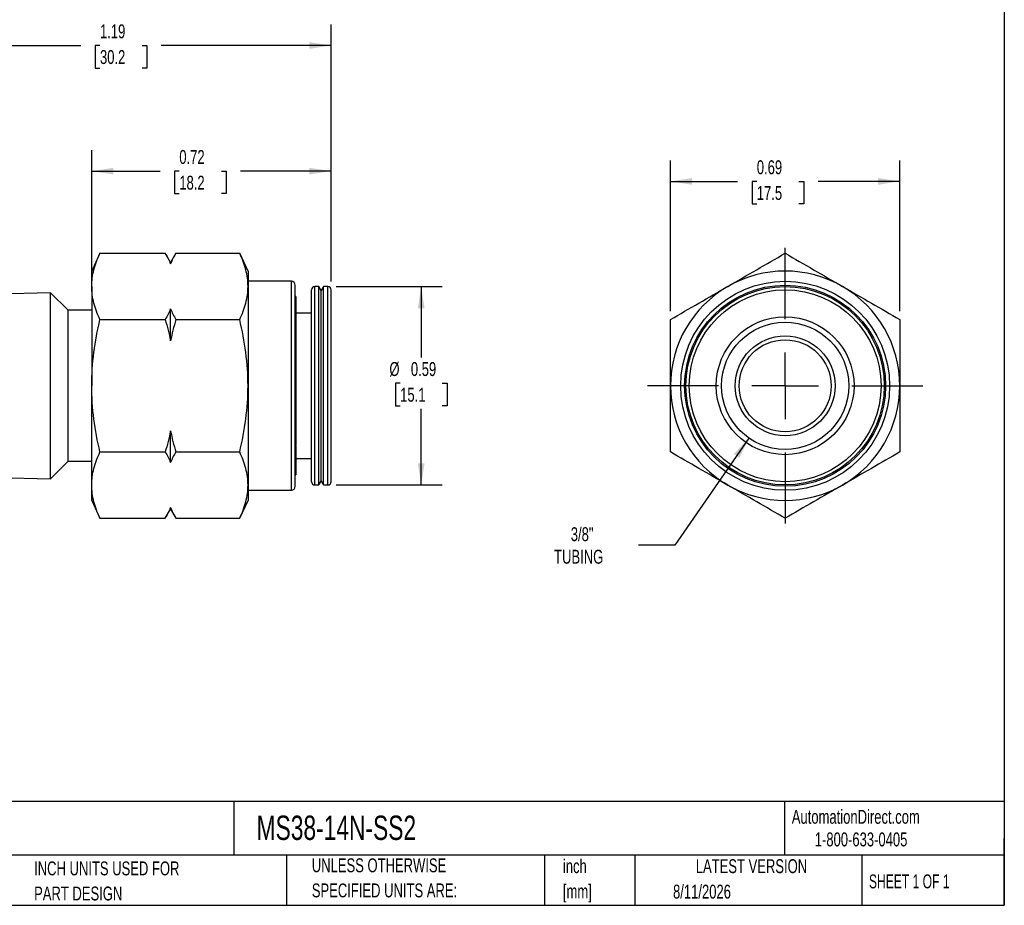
# Model space of a CAD drawing. Header units: inches. Extents: x 0.12 to 5.38, y 0.12 to 4.12.
# Tile 2 of 3: x 2.42 to 5.38, y 0.12 to 2.78. Entities that reach past the tile are written whole.
import ezdxf

# ---------------------------------------------------------------- set-up
doc = ezdxf.new("R2010")
doc.units = ezdxf.units.IN
doc.header["$LTSCALE"] = 0.5
doc.header["$MEASUREMENT"] = 0
doc.linetypes.add('SLD-Center', pattern=[0.75, 0.6, -0.05, 0.05, -0.05])
doc.linetypes.add('SLD-Solid', pattern=[0])
doc.layers.add('CENTER', color=40, linetype='SLD-Center')
doc.layers.add('DIMENSIONS', color=140, linetype='SLD-Solid', lineweight=25)
doc.layers.add('TEXT', color=140, linetype='SLD-Solid', lineweight=25)
doc.styles.add('SLDTEXTSTYLE0', font='TXT', dxfattribs={"width": 0.7})
doc.styles.add('SLDTEXTSTYLE1', font='TXT', dxfattribs={"width": 0.65})
doc.dimstyles.new('SLDDIMSTYLE0', dxfattribs={"dimtxt": 0.04248, "dimasz": 0.065, "dimexe": 0, "dimexo": 0.0625, "dimgap": 0.01062, "dimtad": 0, "dimtih": 1, "dimtoh": 1, "dimrnd": 1e-09, "dimdsep": 46, "dimtxsty": 'SLDTEXTSTYLE0', "dimsah": 1, "dimcen": 0.09, "dimadec": 0, "dimazin": 2, "dimtfac": 1, "dimtofl": 0, "dimtmove": 0, "dimatfit": 3, "dimfxl": 0, "dimfrac": 2, "dimtolj": 1, "dimtzin": 12, "dimarcsym": 0})
doc.dimstyles.new('SLDDIMSTYLE1', dxfattribs={"dimtxt": 0.04248, "dimasz": 0.065, "dimexe": 0, "dimexo": 0.0625, "dimgap": 0.01062, "dimtad": 0, "dimtih": 1, "dimtoh": 1, "dimrnd": 1e-09, "dimzin": 12, "dimdsep": 46, "dimtxsty": 'SLDTEXTSTYLE0', "dimsah": 1, "dimcen": 0.09, "dimadec": 0, "dimazin": 3, "dimtfac": 1, "dimtofl": 0, "dimtmove": 0, "dimatfit": 3, "dimfxl": 0, "dimfrac": 2, "dimtolj": 1, "dimtzin": 12, "dimarcsym": 0})
doc.dimstyles.new('SLDDIMSTYLE2', dxfattribs={"dimtxt": 0.04248, "dimasz": 0.065, "dimexe": 0, "dimexo": 0.0625, "dimgap": 0.01062, "dimtad": 0, "dimtih": 1, "dimtoh": 1, "dimrnd": 1e-09, "dimzin": 12, "dimdsep": 46, "dimtxsty": 'SLDTEXTSTYLE0', "dimsah": 1, "dimcen": 0, "dimadec": 0, "dimazin": 3, "dimtfac": 1, "dimtofl": 0, "dimtmove": 0, "dimatfit": 3, "dimfxl": 0, "dimfrac": 2, "dimtolj": 1, "dimtzin": 12, "dimarcsym": 0})

# ---------------------------------------------------------------- blocks, each defined once
blk = doc.blocks.new('SW_NOTE_0')
at = {"layer": 'TEXT', "color": 0, "char_height": 0.04167, "attachment_point": 1, "style": 'SLDTEXTSTYLE0'}
for s, insert in [('inch', (0, 0.0537)), ('[mm]', (0, -0.0215))]:
    blk.add_mtext(s, dxfattribs=dict(at, insert=insert))
blk = doc.blocks.new('SW_NOTE_0_1')
at = {"layer": 'TEXT', "color": 0, "char_height": 0.041667, "attachment_point": 1, "style": 'SLDTEXTSTYLE0'}
for s, insert in [('UNLESS OTHERWISE', (0, 0.0537)), ('SPECIFIED UNITS ARE:', (0, -0.0215))]:
    blk.add_mtext(s, dxfattribs=dict(at, insert=insert))
blk = doc.blocks.new('SW_NOTE_0_5')
at = {"layer": 'TEXT', "color": 0, "char_height": 0.041667, "attachment_point": 1, "style": 'SLDTEXTSTYLE0'}
for s, insert in [('INCH UNITS USED FOR', (0, 0.0537)), ('PART DESIGN', (0, -0.0215))]:
    blk.add_mtext(s, dxfattribs=dict(at, insert=insert))
blk = doc.blocks.new('_D')
at = {"layer": 'DIMENSIONS'}
for p, q in [((2.6397, 2.0043), (2.6397, 2.3872)), ((3.3573, 1.994), (3.3573, 2.3872)), ((2.6397, 2.3247), (2.8447, 2.3247)), ((2.9023, 2.3247), (2.888, 2.3247)), ((2.888, 2.3247), (2.888, 2.2572)), ((3.0285, 2.3247), (3.0428, 2.3247)), ((3.0428, 2.3247), (3.0428, 2.2572)), ((3.3573, 2.3247), (3.0861, 2.3247)), ((2.888, 2.2572), (2.9023, 2.2572)), ((3.0428, 2.2572), (3.0285, 2.2572))]:
    blk.add_line(p, q, dxfattribs=at)
for points in [[(2.6397, 2.3247), (2.7047, 2.3147), (2.7047, 2.3347)], [(3.3573, 2.3247), (3.2923, 2.3347), (3.2923, 2.3147)]]:
    blk.add_solid(points, dxfattribs=at)
at = {"layer": 'DIMENSIONS', "char_height": 0.04167, "attachment_point": 1, "style": 'SLDTEXTSTYLE0'}
for s, insert in [('0.72', (2.9023, 2.3879)), ('18.2', (2.9023, 2.3109))]:
    blk.add_mtext(s, dxfattribs=dict(at, insert=insert))
blk = doc.blocks.new('_D_1')
at = {"layer": 'DIMENSIONS'}
for p, q in [((2.1673, 1.9371), (2.1673, 2.7636)), ((3.3573, 1.994), (3.3573, 2.7636)), ((2.1673, 2.7011), (2.6069, 2.7011)), ((2.6645, 2.7011), (2.6502, 2.7011)), ((2.6502, 2.7011), (2.6502, 2.6336)), ((2.7907, 2.7011), (2.805, 2.7011)), ((2.805, 2.7011), (2.805, 2.6336)), ((3.3573, 2.7011), (2.8483, 2.7011)), ((2.6502, 2.6336), (2.6645, 2.6336)), ((2.805, 2.6336), (2.7907, 2.6336))]:
    blk.add_line(p, q, dxfattribs=at)
for points in [[(2.1673, 2.7011), (2.2323, 2.6911), (2.2323, 2.7111)], [(3.3573, 2.7011), (3.2923, 2.7111), (3.2923, 2.6911)]]:
    blk.add_solid(points, dxfattribs=at)
at = {"layer": 'DIMENSIONS', "char_height": 0.04167, "attachment_point": 1, "style": 'SLDTEXTSTYLE0'}
for s, insert in [('1.19', (2.6645, 2.7643)), ('30.2', (2.6645, 2.6873))]:
    blk.add_mtext(s, dxfattribs=dict(at, insert=insert))
blk = doc.blocks.new('_D_2')
at = {"layer": 'DIMENSIONS'}
for p, q in [((3.3724, 1.9789), (3.6898, 1.9789)), ((3.6273, 1.9789), (3.6273, 1.7663)), ((3.5642, 1.6893), (3.5499, 1.6893)), ((3.5499, 1.6893), (3.5499, 1.6218)), ((3.6904, 1.6893), (3.7047, 1.6893)), ((3.7047, 1.6893), (3.7047, 1.6218)), ((3.5499, 1.6218), (3.5642, 1.6218)), ((3.6273, 1.3844), (3.6273, 1.6123)), ((3.7047, 1.6218), (3.6904, 1.6218)), ((3.3724, 1.3844), (3.6898, 1.3844))]:
    blk.add_line(p, q, dxfattribs=at)
for points in [[(3.6273, 1.9789), (3.6173, 1.9139), (3.6373, 1.9139)], [(3.6273, 1.3844), (3.6373, 1.4494), (3.6173, 1.4494)]]:
    blk.add_solid(points, dxfattribs=at)
at = {"layer": 'DIMENSIONS', "char_height": 0.04167, "attachment_point": 1, "style": 'SLDTEXTSTYLE0'}
for s, insert in [('%%c', (3.5321, 1.7525)), ('0.59', (3.5963, 1.7525)), ('15.1', (3.5642, 1.6755))]:
    blk.add_mtext(s, dxfattribs=dict(at, insert=insert))
blk = doc.blocks.new('_D_4')
at = {"layer": 'DIMENSIONS'}
for p, q in [((4.3744, 1.9051), (4.3744, 2.3564)), ((5.0618, 1.9051), (5.0618, 2.3564)), ((4.3744, 2.2939), (4.5757, 2.2939)), ((4.6332, 2.2939), (4.619, 2.2939)), ((4.619, 2.2939), (4.619, 2.2264)), ((4.7595, 2.2939), (4.7737, 2.2939)), ((4.7737, 2.2939), (4.7737, 2.2264)), ((5.0618, 2.2939), (4.817, 2.2939)), ((4.619, 2.2264), (4.6332, 2.2264)), ((4.7737, 2.2264), (4.7595, 2.2264))]:
    blk.add_line(p, q, dxfattribs=at)
for points in [[(4.3744, 2.2939), (4.4394, 2.2839), (4.4394, 2.3039)], [(5.0618, 2.2939), (4.9968, 2.3039), (4.9968, 2.2839)]]:
    blk.add_solid(points, dxfattribs=at)
at = {"layer": 'DIMENSIONS', "char_height": 0.04167, "attachment_point": 1, "style": 'SLDTEXTSTYLE0'}
for s, insert in [('0.69', (4.6332, 2.3571)), ('17.5', (4.6332, 2.2801))]:
    blk.add_mtext(s, dxfattribs=dict(at, insert=insert))
blk = doc.blocks.new('_D_5')
at = {"layer": 'DIMENSIONS'}
for p, q in [((4.6097, 1.5249), (4.3875, 1.204)), ((4.3875, 1.204), (4.2781, 1.204))]:
    blk.add_line(p, q, dxfattribs=at)
blk.add_solid([(4.6097, 1.5249), (4.5645, 1.4772), (4.5809, 1.4658)], dxfattribs=at)
at = {"layer": 'DIMENSIONS', "char_height": 0.04167, "attachment_point": 1, "style": 'SLDTEXTSTYLE0'}
for s, insert in [('3/8"', (4.0756, 1.2577)), ('TUBING', (4.0257, 1.1902))]:
    blk.add_mtext(s, dxfattribs=dict(at, insert=insert))
blk = doc.blocks.new('SW_CENTERMARKSYMBOL_0')
at = {"layer": 'CENTER', "color": 0}
for p, q in [((0, 0.2), (0, 0.413)), ((0, 0), (0, 0.1)), ((-0.2, 0), (-0.413, 0)), ((0, 0), (-0.1, 0)), ((0, 0), (0, -0.1)), ((0, 0), (0.1, 0)), ((0.2, 0), (0.413, 0)), ((0, -0.2), (0, -0.413))]:
    blk.add_line(p, q, dxfattribs=at)

msp = doc.modelspace()

# ---------------------------------------------------------------- linework, layer by layer
for p, q in [((2.6645, 2.0785), (2.6397, 2.0253)), ((2.6645, 2.0785), (2.86, 2.0785)), ((2.8759, 2.0509), (2.86, 2.0785)), ((2.8918, 2.0785), (2.8759, 2.0509)), ((2.8918, 2.0785), (3.0834, 2.0785)), ((3.1082, 2.0253), (3.0834, 2.0785)), ((2.8759, 2.0468), (2.8759, 2.0509)), ((2.6397, 1.9793), (2.6397, 2.0253)), ((3.1082, 2.0253), (3.1082, 1.9793)), ((2.6397, 1.9793), (2.6397, 1.6816)), ((3.2381, 1.9946), (3.1082, 1.9946)), ((3.1082, 1.9793), (3.1082, 1.6816)), ((3.2381, 1.3686), (3.2381, 1.9946)), ((3.25, 1.3804), (3.25, 1.9828)), ((3.3209, 1.9789), (3.3081, 1.9789)), ((3.3081, 1.6816), (3.3081, 1.9789)), ((3.3277, 1.967), (3.3209, 1.9789)), ((3.3209, 1.6816), (3.3209, 1.9789)), ((3.3346, 1.9789), (3.3277, 1.967)), ((3.3474, 1.9789), (3.3346, 1.9789)), ((3.3346, 1.6816), (3.3346, 1.9789)), ((3.3474, 1.6816), (3.3474, 1.9789)), ((2.5164, 1.9605), (2.2077, 1.9525)), ((2.5689, 1.908), (2.5164, 1.9605)), ((2.5164, 1.4028), (2.5164, 1.9605)), ((3.2511, 1.9487), (3.25, 1.9487)), ((3.2511, 1.9487), (3.2511, 1.5042)), ((3.2982, 1.6816), (3.2982, 1.969)), ((3.3277, 1.6816), (3.3277, 1.967)), ((3.3573, 1.6816), (3.3573, 1.969)), ((2.6397, 1.908), (2.5689, 1.908)), ((2.5689, 1.4552), (2.5689, 1.908)), ((2.8759, 1.8167), (2.8759, 1.9117)), ((3.2982, 1.8993), (3.2511, 1.8993)), ((2.6645, 1.8801), (2.86, 1.8801)), ((2.8918, 1.8801), (3.0834, 1.8801)), ((2.6397, 1.384), (2.6397, 1.6816)), ((3.1082, 1.6816), (3.1082, 1.384)), ((3.2982, 1.3942), (3.2982, 1.6816)), ((3.3081, 1.3844), (3.3081, 1.6816)), ((3.3209, 1.3844), (3.3209, 1.6816)), ((3.3277, 1.3962), (3.3277, 1.6816)), ((3.3346, 1.3844), (3.3346, 1.6816)), ((3.3474, 1.3844), (3.3474, 1.6816)), ((3.3573, 1.3942), (3.3573, 1.6816)), ((2.8759, 1.4515), (2.8759, 1.5465)), ((2.6645, 1.4832), (2.86, 1.4832)), ((2.8918, 1.4832), (3.0834, 1.4832)), ((3.2511, 1.5042), (3.25, 1.5042)), ((3.25, 1.5033), (3.2511, 1.5028)), ((3.2511, 1.4819), (3.25, 1.4819)), ((3.2511, 1.5028), (3.2511, 1.4819)), ((3.2511, 1.4819), (3.2511, 1.4145)), ((2.5164, 1.4028), (2.5689, 1.4552)), ((2.5689, 1.4552), (2.6397, 1.4552)), ((3.2511, 1.4639), (3.2982, 1.4639)), ((2.2077, 1.4107), (2.5164, 1.4028)), ((3.25, 1.4145), (3.2511, 1.4145)), ((3.3209, 1.3844), (3.3277, 1.3962)), ((3.3277, 1.3962), (3.3346, 1.3844)), ((2.6397, 1.3379), (2.6397, 1.384)), ((3.1082, 1.384), (3.1082, 1.3379)), ((3.1082, 1.3686), (3.2381, 1.3686)), ((3.3081, 1.3844), (3.3209, 1.3844)), ((3.3346, 1.3844), (3.3474, 1.3844)), ((2.6397, 1.3379), (2.6645, 1.2847)), ((3.0834, 1.2847), (3.1082, 1.3379)), ((2.86, 1.2847), (2.8759, 1.3123)), ((2.8759, 1.3123), (2.8759, 1.3164)), ((2.8759, 1.3123), (2.8918, 1.2847)), ((2.6645, 1.2847), (2.86, 1.2847)), ((2.8918, 1.2847), (3.0834, 1.2847))]:
    msp.add_line(p, q)
for radius in [0.313, 0.3012, 0.2972, 0.2874, 0.2065, 0.1906, 0.1496, 0.1378]:
    msp.add_circle((4.7181, 1.6816), radius)
for centre, radius, start, end in [((4.7181, 1.6816), 0.3437, 60, 120), ((3.2381, 1.9828), 0.0118, 0, 90), ((3.3081, 1.969), 0.00984, 90, 180), ((3.3474, 1.969), 0.00984, 0, 90), ((4.7181, 1.6816), 0.3437, 120, 180), ((4.7181, 1.6816), 0.3437, 0, 60), ((4.7181, 1.6816), 0.3437, 180, 240), ((4.7181, 1.6816), 0.3437, 300, 0), ((3.3081, 1.3942), 0.00984, 180, 270), ((3.3474, 1.3942), 0.00984, 270, 0), ((3.2381, 1.3804), 0.0118, 270, 0), ((4.7181, 1.6816), 0.3437, 240, 300)]:
    msp.add_arc(centre, radius, start, end)
for points in [[(2.6397, 1.9793), (2.6397, 1.9961), (2.6421, 2.0127), (2.6507, 2.0458), (2.6569, 2.0622), (2.6645, 2.0785)], [(3.1082, 1.9793), (3.1082, 1.9961), (3.1059, 2.0127), (3.0973, 2.0458), (3.091, 2.0622), (3.0834, 2.0785)], [(4.5463, 1.9793), (4.5754, 1.9961), (4.6042, 2.0127), (4.6615, 2.0458), (4.6899, 2.0622), (4.7181, 2.0785)], [(4.7181, 2.0785), (4.7464, 2.0622), (4.7748, 2.0458), (4.8321, 2.0127), (4.8609, 1.9961), (4.89, 1.9793)], [(2.6645, 1.8801), (2.6569, 1.8964), (2.6507, 1.9128), (2.6421, 1.9458), (2.6397, 1.9625), (2.6397, 1.9793)], [(3.0834, 1.8801), (3.091, 1.8964), (3.0973, 1.9128), (3.1059, 1.9458), (3.1082, 1.9625), (3.1082, 1.9793)], [(4.3744, 1.8801), (4.4027, 1.8964), (4.4311, 1.9128), (4.4884, 1.9458), (4.5172, 1.9625), (4.5463, 1.9793)], [(4.89, 1.9793), (4.9191, 1.9625), (4.9479, 1.9458), (5.0052, 1.9128), (5.0336, 1.8964), (5.0618, 1.8801)], [(2.6397, 1.6816), (2.6397, 1.7152), (2.6421, 1.7485), (2.6507, 1.8146), (2.6569, 1.8474), (2.6645, 1.8801)], [(3.1082, 1.6816), (3.1082, 1.7152), (3.1059, 1.7485), (3.0973, 1.8146), (3.091, 1.8474), (3.0834, 1.8801)], [(4.3744, 1.6816), (4.3744, 1.7152), (4.3744, 1.7485), (4.3744, 1.8146), (4.3744, 1.8474), (4.3744, 1.8801)], [(5.0618, 1.8801), (5.0618, 1.8474), (5.0618, 1.8146), (5.0618, 1.7485), (5.0618, 1.7152), (5.0618, 1.6816)], [(2.6645, 1.4832), (2.6569, 1.5158), (2.6507, 1.5486), (2.6421, 1.6147), (2.6397, 1.648), (2.6397, 1.6816)], [(3.0834, 1.4832), (3.091, 1.5158), (3.0973, 1.5486), (3.1059, 1.6147), (3.1082, 1.648), (3.1082, 1.6816)], [(4.3744, 1.4832), (4.3744, 1.5158), (4.3744, 1.5486), (4.3744, 1.6147), (4.3744, 1.648), (4.3744, 1.6816)], [(5.0618, 1.6816), (5.0618, 1.648), (5.0618, 1.6147), (5.0618, 1.5486), (5.0618, 1.5158), (5.0618, 1.4832)], [(2.6397, 1.384), (2.6397, 1.4008), (2.6421, 1.4174), (2.6507, 1.4505), (2.6569, 1.4669), (2.6645, 1.4832)], [(3.1082, 1.384), (3.1082, 1.4008), (3.1059, 1.4174), (3.0973, 1.4505), (3.091, 1.4669), (3.0834, 1.4832)], [(4.5463, 1.384), (4.5172, 1.4008), (4.4884, 1.4174), (4.4311, 1.4505), (4.4027, 1.4669), (4.3744, 1.4832)], [(5.0618, 1.4832), (5.0336, 1.4669), (5.0052, 1.4505), (4.9479, 1.4174), (4.9191, 1.4008), (4.89, 1.384)], [(2.6645, 1.2847), (2.6569, 1.3011), (2.6507, 1.3175), (2.6421, 1.3505), (2.6397, 1.3672), (2.6397, 1.384)], [(3.0834, 1.2847), (3.091, 1.3011), (3.0973, 1.3175), (3.1059, 1.3505), (3.1082, 1.3672), (3.1082, 1.384)], [(4.7181, 1.2847), (4.6899, 1.3011), (4.6615, 1.3175), (4.6042, 1.3505), (4.5754, 1.3672), (4.5463, 1.384)], [(4.89, 1.384), (4.8609, 1.3672), (4.8321, 1.3505), (4.7748, 1.3175), (4.7464, 1.3011), (4.7181, 1.2847)]]:
    msp.add_open_spline(points, degree=3, knots=[0, 0, 0, 0, 0.5, 0.5, 1, 1, 1, 1])
for points in [[(2.86, 2.0785), (2.8661, 2.068), (2.8715, 2.0574), (2.8759, 2.0468)], [(2.8918, 2.0785), (2.8858, 2.068), (2.8804, 2.0574), (2.8759, 2.0468)], [(2.8759, 1.9117), (2.8715, 1.9011), (2.8661, 1.8905), (2.86, 1.8801)], [(2.8759, 1.9117), (2.8804, 1.9011), (2.8858, 1.8905), (2.8918, 1.8801)], [(2.86, 1.8801), (2.8661, 1.8591), (2.8715, 1.838), (2.8759, 1.8167)], [(2.8918, 1.8801), (2.8858, 1.8591), (2.8804, 1.838), (2.8759, 1.8167)], [(2.8759, 1.5465), (2.8715, 1.5252), (2.8661, 1.5042), (2.86, 1.4832)], [(2.8759, 1.5465), (2.8804, 1.5252), (2.8858, 1.5042), (2.8918, 1.4832)], [(2.86, 1.4832), (2.8661, 1.4727), (2.8715, 1.4621), (2.8759, 1.4515)], [(2.8918, 1.4832), (2.8858, 1.4727), (2.8804, 1.4621), (2.8759, 1.4515)], [(2.8759, 1.3164), (2.8715, 1.3058), (2.8661, 1.2952), (2.86, 1.2847)], [(2.8759, 1.3164), (2.8804, 1.3058), (2.8858, 1.2952), (2.8918, 1.2847)]]:
    msp.add_open_spline(points, degree=3)
at = {"layer": 'TEXT'}
for p, q in [((5.375, 4.125), (5.375, 0.125)), ((5.375, 0.4356), (0.125, 0.4356)), ((3.0661, 0.4356), (3.0661, 0.275)), ((4.7161, 0.4356), (4.7161, 0.275)), ((5.375, 0.125), (5.375, 0.325)), ((5.375, 0.275), (0.125, 0.275)), ((3.224, 0.275), (3.224, 0.125)), ((3.9965, 0.275), (3.9965, 0.125)), ((4.268, 0.275), (4.268, 0.125)), ((4.9478, 0.275), (4.9478, 0.125)), ((0.125, 0.125), (5.375, 0.125))]:
    msp.add_line(p, q, dxfattribs=at)

# ---------------------------------------------------------------- block references
at = {"layer": 'CENTER'}
msp.add_blockref('SW_CENTERMARKSYMBOL_0', (4.7181, 1.6816), dxfattribs=at)
at = {"layer": 'TEXT'}
for name, p in [('SW_NOTE_0_1', (3.2994, 0.212)), ('SW_NOTE_0', (4.052, 0.2093)), ('SW_NOTE_0_5', (2.4671, 0.2027))]:
    msp.add_blockref(name, p, dxfattribs=at)

# ---------------------------------------------------------------- texts
for s, insert, char_height, attachment_point, style in [('AutomationDirect.com', (4.7381, 0.411), 0.041667, 1, 'SLDTEXTSTYLE0'), ('MS38-14N-SS2', (3.134, 0.3937), 0.072917, 1, 'SLDTEXTSTYLE0'), ('1-800-633-0405', (4.8069, 0.3432), 0.041667, 1, 'SLDTEXTSTYLE0'), ('LATEST VERSION', (4.6172, 0.2631), 0.041667, 2, 'SLDTEXTSTYLE0'), ('SHEET 1 OF 1', (4.9693, 0.2175), 0.041667, 1, 'SLDTEXTSTYLE1'), ('8/11/2026', (4.3821, 0.1868), 0.04167, 1, 'SLDTEXTSTYLE0')]:
    msp.add_mtext(s, dxfattribs=dict(at, insert=insert, char_height=char_height, attachment_point=attachment_point, style=style))

# ---------------------------------------------------------------- dimensions: what is measured, and where the dimension line sits
at = {"layer": 'DIMENSIONS'}
for base, p1, p2, dimstyle, picture, middle in [((2.1673, 2.7011), (3.3573, 1.969), (2.1673, 1.9121), 'SLDDIMSTYLE1', '_D_1', (2.7276, 2.7011)), ((3.3573, 2.3247), (2.6397, 1.9793), (3.3573, 1.969), 'SLDDIMSTYLE0', '_D', (2.9654, 2.3247)), ((5.0618, 2.2939), (4.3744, 1.8801), (5.0618, 1.8801), 'SLDDIMSTYLE0', '_D_4', (4.6964, 2.2939))]:
    dim = msp.add_linear_dim(base=base, p1=p1, p2=p2, dimstyle=dimstyle, dxfattribs=at)
    dim.commit()
    dim.dimension.update_dxf_attribs({"geometry": picture, "text_midpoint": middle, "dimtype": 160})
dim = msp.add_linear_dim(base=(3.6273, 1.3844), p1=(3.3474, 1.9789), p2=(3.3474, 1.3844), angle=90, text='%%c<>', dimstyle='SLDDIMSTYLE0', dxfattribs=at)
dim.commit()
dim.dimension.update_dxf_attribs({"geometry": '_D_2', "text_midpoint": (3.6273, 1.6893), "dimtype": 160})
dim = msp.add_diameter_dim_2p(p1=(4.8266, 1.8383), p2=(4.6097, 1.5249), text='3/8"\\PTUBING', dimstyle='SLDDIMSTYLE2', override={"dimpost": '<>'}, dxfattribs=at)
dim.commit()
dim.dimension.update_dxf_attribs({"geometry": '_D_5', "text_midpoint": (4.1363, 1.204), "dimtype": 163})

doc.saveas('drawing.dxf')
